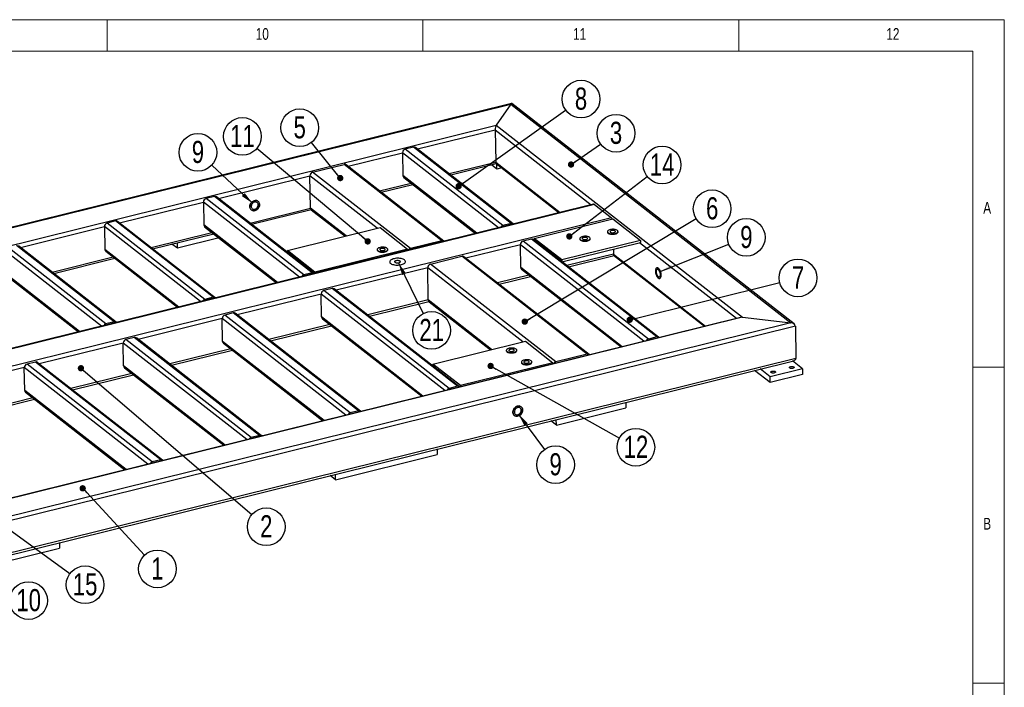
# Model space of a CAD drawing. Header units: millimetres. Extents: x 5 to 592, y 5 to 415.
# Tile 16 of 16: x 433 to 589, y 309 to 415. Entities that reach past the tile are written whole.
import ezdxf

# ---------------------------------------------------------------- set-up
doc = ezdxf.new("R2010")
doc.units = ezdxf.units.MM
doc.layers.add('NOTES', color=6, linetype='Continuous')
doc.layers.add('TRAIT-FINS', color=9, linetype='Continuous')
doc.layers.add('TRAIT-FORT', color=4, linetype='Continuous', lineweight=25)
doc.styles.add('SLDTEXTSTYLE0', font='TXT', dxfattribs={"width": 0.75})
doc.dimstyles.new('SLDDIMSTYLE7', dxfattribs={"dimtxt": 0.18, "dimasz": 1, "dimexe": 0, "dimexo": 0.0625, "dimgap": 0, "dimtad": 0, "dimtih": 1, "dimtoh": 1, "dimdec": 0, "dimrnd": 1e-09, "dimzin": 0, "dimdsep": 46, "dimtxsty": 'Standard', "dimblk1": 'DOT', "dimblk2": 'DOT', "dimsah": 1, "dimcen": 0.09, "dimadec": 0, "dimazin": 0, "dimtfac": 1, "dimtdec": 0, "dimtofl": 0, "dimtmove": 0, "dimatfit": 3, "dimldrblk": 'DOT', "dimfxl": 1, "dimfrac": 2, "dimtolj": 1, "dimtzin": 0, "dimarcsym": 0})
doc.dimstyles.new('SLDDIMSTYLE8', dxfattribs={"dimtxt": 0.18, "dimasz": 2, "dimexe": 0, "dimexo": 0.0625, "dimgap": 0, "dimtad": 0, "dimtih": 1, "dimtoh": 1, "dimdec": 0, "dimrnd": 1e-09, "dimzin": 0, "dimdsep": 46, "dimtxsty": 'Standard', "dimsah": 1, "dimcen": 0.09, "dimadec": 0, "dimazin": 0, "dimtfac": 2, "dimtdec": 0, "dimtofl": 0, "dimtmove": 0, "dimatfit": 3, "dimfxl": 1, "dimfrac": 2, "dimtolj": 1, "dimtzin": 0, "dimarcsym": 0})

# ---------------------------------------------------------------- blocks, each defined once
blk = doc.blocks.new('SW_NOTE_7')
at = {"layer": 'NOTES', "color": 0}
blk.add_circle((2.03, -2.19), 2.98, dxfattribs=at)
at = {"layer": 'NOTES', "color": 0, "insert": (2.03, -0.37), "char_height": 3.5, "attachment_point": 2, "style": 'SLDTEXTSTYLE0'}
blk.add_mtext('1', dxfattribs=at)
blk = doc.blocks.new('_Dot')
at = {"color": 0, "linetype": 'ByBlock', "lineweight": -2}
blk.add_line((-0.5, 0), (-1, 0), dxfattribs=at)
at = {"color": 0, "linetype": 'ByBlock', "const_width": 0.5}
blk.add_lwpolyline([(-0.25, 0, 1), (0.25, 0, 1)], format="xyb", close=True, dxfattribs=at)
blk = doc.blocks.new('SW_NOTE_8')
at = {"layer": 'NOTES', "color": 0}
blk.add_circle((2.27, -1.94), 2.98, dxfattribs=at)
at = {"layer": 'NOTES', "color": 0, "insert": (2.27, -0.12), "char_height": 3.5, "attachment_point": 2, "style": 'SLDTEXTSTYLE0'}
blk.add_mtext('2', dxfattribs=at)
blk = doc.blocks.new('SW_NOTE_9')
at = {"layer": 'NOTES', "color": 0}
blk.add_circle((2.45, 1.7), 2.98, dxfattribs=at)
at = {"layer": 'NOTES', "color": 0, "insert": (2.45, 3.52), "char_height": 3.5, "attachment_point": 2, "style": 'SLDTEXTSTYLE0'}
blk.add_mtext('3', dxfattribs=at)
blk = doc.blocks.new('SW_NOTE_12')
at = {"layer": 'NOTES', "color": 0}
blk.add_circle((-1.87, 2.32), 2.98, dxfattribs=at)
at = {"layer": 'NOTES', "color": 0, "insert": (-1.87, 4.14), "char_height": 3.5, "attachment_point": 2, "style": 'SLDTEXTSTYLE0'}
blk.add_mtext('5', dxfattribs=at)
blk = doc.blocks.new('SW_NOTE_13')
at = {"layer": 'NOTES', "color": 0}
blk.add_circle((2.55, 1.54), 2.98, dxfattribs=at)
at = {"layer": 'NOTES', "color": 0, "insert": (2.56, 3.36), "char_height": 3.5, "attachment_point": 2, "style": 'SLDTEXTSTYLE0'}
blk.add_mtext('6', dxfattribs=at)
blk = doc.blocks.new('SW_NOTE_14')
at = {"layer": 'NOTES', "color": 0}
blk.add_circle((2.43, 1.73), 2.98, dxfattribs=at)
at = {"layer": 'NOTES', "color": 0, "insert": (2.43, 3.55), "char_height": 3.5, "attachment_point": 2, "style": 'SLDTEXTSTYLE0'}
blk.add_mtext('8', dxfattribs=at)
blk = doc.blocks.new('SW_NOTE_15')
at = {"layer": 'NOTES', "color": 0}
blk.add_circle((2.89, 0.72), 2.98, dxfattribs=at)
at = {"layer": 'NOTES', "color": 0, "insert": (2.9, 2.54), "char_height": 3.5, "attachment_point": 2, "style": 'SLDTEXTSTYLE0'}
blk.add_mtext('7', dxfattribs=at)
blk = doc.blocks.new('SW_NOTE_16')
at = {"layer": 'NOTES', "color": 0}
blk.add_circle((2.36, 1.82), 2.98, dxfattribs=at)
at = {"layer": 'NOTES', "color": 0, "insert": (2.37, 3.64), "char_height": 3.5, "attachment_point": 2, "style": 'SLDTEXTSTYLE0'}
blk.add_mtext('14', dxfattribs=at)
blk = doc.blocks.new('SW_NOTE_17')
at = {"layer": 'NOTES', "color": 0}
blk.add_circle((2.6, -1.46), 2.98, dxfattribs=at)
at = {"layer": 'NOTES', "color": 0, "insert": (2.61, 0.36), "char_height": 3.5, "attachment_point": 2, "style": 'SLDTEXTSTYLE0'}
blk.add_mtext('12', dxfattribs=at)
blk = doc.blocks.new('SW_NOTE_18')
at = {"layer": 'NOTES', "color": 0}
blk.add_circle((-2.29, 1.92), 2.98, dxfattribs=at)
at = {"layer": 'NOTES', "color": 0, "insert": (-2.28, 3.73), "char_height": 3.5, "attachment_point": 2, "style": 'SLDTEXTSTYLE0'}
blk.add_mtext('11', dxfattribs=at)
blk = doc.blocks.new('SW_NOTE_19')
at = {"layer": 'NOTES', "color": 0}
blk.add_circle((2.41, -1.76), 2.98, dxfattribs=at)
at = {"layer": 'NOTES', "color": 0, "insert": (2.42, 0.06), "char_height": 3.5, "attachment_point": 2, "style": 'SLDTEXTSTYLE0'}
blk.add_mtext('15', dxfattribs=at)
blk = doc.blocks.new('SW_NOTE_22')
at = {"layer": 'NOTES', "color": 0}
blk.add_circle((1.77, -2.4), 2.98, dxfattribs=at)
at = {"layer": 'NOTES', "color": 0, "insert": (1.77, -0.58), "char_height": 3.5, "attachment_point": 2, "style": 'SLDTEXTSTYLE0'}
blk.add_mtext('9', dxfattribs=at)
blk = doc.blocks.new('SW_NOTE_23')
at = {"layer": 'NOTES', "color": 0}
blk.add_circle((2.77, 1.1), 2.98, dxfattribs=at)
at = {"layer": 'NOTES', "color": 0, "insert": (2.78, 2.91), "char_height": 3.5, "attachment_point": 2, "style": 'SLDTEXTSTYLE0'}
blk.add_mtext('9', dxfattribs=at)
blk = doc.blocks.new('SW_NOTE_25')
at = {"layer": 'NOTES', "color": 0}
blk.add_circle((-2.18, 2.03), 2.98, dxfattribs=at)
at = {"layer": 'NOTES', "color": 0, "insert": (-2.18, 3.85), "char_height": 3.5, "attachment_point": 2, "style": 'SLDTEXTSTYLE0'}
blk.add_mtext('9', dxfattribs=at)
blk = doc.blocks.new('SW_NOTE_26')
at = {"layer": 'NOTES', "color": 0}
blk.add_circle((1.86, -2.33), 2.98, dxfattribs=at)
at = {"layer": 'NOTES', "color": 0, "insert": (1.87, -0.51), "char_height": 3.5, "attachment_point": 2, "style": 'SLDTEXTSTYLE0'}
blk.add_mtext('10', dxfattribs=at)
blk = doc.blocks.new('SW_NOTE_27')
at = {"layer": 'NOTES', "color": 0}
blk.add_circle((1.31, -2.68), 2.98, dxfattribs=at)
at = {"layer": 'NOTES', "color": 0, "insert": (1.32, -0.86), "char_height": 3.5, "attachment_point": 2, "style": 'SLDTEXTSTYLE0'}
blk.add_mtext('21', dxfattribs=at)

msp = doc.modelspace()

# ---------------------------------------------------------------- linework, layer by layer
at = {"lineweight": 18}
for p, q in [((589, 415), (5, 415)), ((447, 410), (447, 415)), ((497, 415), (497, 410)), ((547, 410), (547, 415)), ((589, 5), (589, 415)), ((584, 410), (10, 410)), ((584, 10), (584, 410)), ((584, 360), (589, 360)), ((589, 310), (584, 310))]:
    msp.add_line(p, q, dxfattribs=at)
at = {"layer": 'TRAIT-FINS', "lineweight": 18, "flags": 128}
msp.add_lwpolyline([(493.21, 376.52), (493.03, 376.5), (492.83, 376.5), (492.66, 376.54), (492.53, 376.6), (492.48, 376.68), (492.5, 376.76), (492.59, 376.84), (492.74, 376.89), (492.92, 376.92), (493.12, 376.92), (493.29, 376.88), (493.41, 376.82), (493.47, 376.74), (493.45, 376.65), (493.36, 376.58), (493.21, 376.52)], dxfattribs=at)
at = {"layer": 'TRAIT-FORT', "lineweight": 25}
for p, q in [((511, 401.75), (341.45, 359.75)), ((341.77, 359.77), (510.9, 401.66)), ((510.9, 401.66), (508.61, 398.32)), ((510.9, 401.66), (555.24, 367.04)), ((555.73, 366.85), (511.05, 401.74)), ((349.45, 358.9), (508.61, 398.32)), ((496.14, 394.54), (508.42, 397.58)), ((508.42, 397.58), (508.51, 392.46)), ((508.42, 397.58), (523.63, 385.71)), ((508.61, 398.32), (547.56, 367.91)), ((495.52, 394.83), (494.2, 394.51)), ((509.66, 382.43), (494.2, 394.51)), ((510.98, 382.76), (495.52, 394.83)), ((511.3, 382.7), (495.83, 394.78)), ((485.15, 391.81), (493.76, 393.95)), ((493.76, 393.95), (493.83, 390.34)), ((508.97, 382.08), (493.76, 393.95)), ((479.54, 390.88), (484.52, 392.11)), ((499.99, 380.03), (484.52, 392.11)), ((500.31, 379.98), (484.84, 392.05)), ((501.13, 390.64), (508.51, 392.46)), ((501.4, 390.43), (508.6, 392.22)), ((508.71, 391.36), (507.84, 392.03)), ((508.51, 392.46), (518.72, 384.49)), ((508.58, 392.23), (518.55, 384.45)), ((508.71, 391.36), (508.69, 392.14)), ((509.46, 391.54), (508.71, 391.36)), ((464.63, 386.73), (479.11, 390.32)), ((479.2, 385.2), (479.11, 390.32)), ((489.77, 381.99), (479.11, 390.32)), ((495.01, 378.8), (479.54, 390.88)), ((505.51, 381.22), (493.83, 390.34)), ((493.96, 390.05), (505.33, 381.17)), ((490.14, 387.91), (495.12, 389.15)), ((490.41, 387.71), (495.38, 388.94)), ((464.01, 387.03), (462.69, 386.7)), ((478.15, 374.62), (462.69, 386.7)), ((479.47, 374.95), (464.01, 387.03)), ((479.79, 374.89), (464.32, 386.97)), ((524.01, 385.8), (365.73, 346.59)), ((524.12, 385.77), (365.84, 346.56)), ((448.97, 382.85), (462.26, 386.14)), ((462.26, 386.14), (462.32, 382.53)), ((477.46, 374.27), (462.26, 386.14)), ((469.63, 382.83), (479.2, 385.2)), ((469.89, 382.63), (479.29, 384.96)), ((484.87, 380.78), (479.2, 385.2)), ((479.33, 384.92), (484.69, 380.73)), ((524.12, 385.77), (526.81, 383.66)), ((526.81, 383.66), (368.53, 344.45)), ((514.6, 380.39), (527.05, 383.48)), ((527.05, 383.48), (531.42, 380.07)), ((433.3, 378.97), (446.59, 382.26)), ((446.59, 382.26), (446.66, 378.65)), ((461.8, 370.39), (446.59, 382.26)), ((448.34, 383.15), (447.02, 382.82)), ((462.49, 370.74), (447.02, 382.82)), ((463.81, 371.07), (448.34, 383.15)), ((464.13, 371.01), (448.66, 383.09)), ((474, 373.41), (462.32, 382.53)), ((462.45, 382.25), (473.82, 373.37)), ((475.55, 378.47), (490.21, 382.1)), ((490.21, 382.1), (494.57, 378.69)), ((510.98, 382.76), (509.66, 382.43)), ((453.96, 378.95), (463.61, 381.34)), ((454.22, 378.75), (463.88, 381.14)), ((464.74, 380.46), (458.14, 378.83)), ((514.16, 380.28), (512.84, 379.95)), ((533.99, 364.8), (514.16, 380.28)), ((534.3, 364.74), (514.47, 380.22)), ((514.6, 380.39), (514.6, 380.12)), ((518.96, 376.98), (514.6, 380.39)), ((521.8, 380.37), (521.81, 380.29)), ((523.47, 380.32), (523.47, 380.4)), ((526.2, 381.45), (526.2, 381.38)), ((527.87, 381.41), (527.87, 381.48)), ((446.83, 366.86), (431.36, 378.94)), ((448.15, 367.19), (432.68, 379.27)), ((448.46, 367.13), (433, 379.21)), ((458.34, 369.53), (446.66, 378.65)), ((458.14, 378.83), (457.28, 379.5)), ((458.14, 378.83), (458.13, 379.71)), ((494.57, 378.69), (479.91, 375.06)), ((491.43, 378.58), (491.43, 378.66)), ((494.57, 378.69), (494.57, 378.51)), ((499.99, 380.03), (495.01, 378.8)), ((512.41, 379.39), (503.79, 377.26)), ((512.47, 375.78), (512.41, 379.39)), ((531.97, 364.11), (512.41, 379.39)), ((532.67, 364.47), (512.84, 379.95)), ((531.42, 380.07), (518.96, 376.98)), ((519, 376.69), (531.42, 379.77)), ((527.14, 378.71), (527.15, 377.91)), ((531.28, 379.73), (546.63, 367.75)), ((531.42, 380.07), (531.42, 379.77)), ((446.13, 366.51), (430.93, 378.38)), ((438.3, 375.07), (447.95, 377.46)), ((438.56, 374.86), (448.21, 377.26)), ((446.79, 378.37), (458.16, 369.49)), ((475.55, 378.47), (475.56, 378.2)), ((479.91, 375.06), (475.55, 378.47)), ((489.76, 378.63), (489.76, 378.55)), ((498.18, 376.32), (503.16, 377.56)), ((522.99, 362.07), (503.16, 377.56)), ((523.31, 362.02), (503.48, 377.5)), ((527.15, 377.91), (519.78, 376.08)), ((520.04, 375.88), (527.04, 377.61)), ((527.14, 377.74), (541.55, 366.49)), ((527.15, 377.91), (541.73, 366.53)), ((497.75, 375.76), (483.27, 372.18)), ((497.84, 370.65), (497.75, 375.76)), ((512.78, 364.03), (497.75, 375.76)), ((518.01, 360.84), (498.18, 376.32)), ((528.51, 363.26), (512.47, 375.78)), ((518.96, 376.98), (518.96, 376.72)), ((442.67, 365.65), (430.99, 374.77)), ((431.13, 374.49), (442.5, 365.61)), ((479.47, 374.95), (478.15, 374.62)), ((479.91, 375.06), (479.92, 374.88)), ((513.76, 374.59), (508.78, 373.36)), ((509.05, 373.15), (514.03, 374.39)), ((512.6, 375.5), (528.34, 363.21)), ((482.65, 372.47), (481.33, 372.15)), ((502.48, 356.99), (482.65, 372.47)), ((502.79, 356.93), (482.96, 372.42)), ((463.81, 371.07), (462.49, 370.74)), ((480.9, 371.59), (467.61, 368.3)), ((480.96, 367.98), (480.9, 371.59)), ((500.46, 356.31), (480.9, 371.59)), ((501.16, 356.66), (481.33, 372.15)), ((497.84, 370.65), (488.27, 368.28)), ((488.53, 368.07), (497.93, 370.4)), ((507.87, 362.81), (497.84, 370.65)), ((497.97, 370.36), (507.7, 362.77)), ((547.56, 367.91), (388.4, 328.49)), ((547.24, 367.9), (388.5, 328.57)), ((466.98, 368.59), (465.66, 368.27)), ((485.49, 352.78), (465.66, 368.27)), ((486.81, 353.11), (466.98, 368.59)), ((487.13, 353.05), (467.3, 368.54)), ((497, 355.45), (480.96, 367.98)), ((547.56, 367.91), (555.24, 367.04)), ((555.93, 366.52), (385.92, 324.4)), ((555.24, 367.04), (386.11, 325.15)), ((448.15, 367.19), (446.83, 366.86)), ((465.23, 367.71), (451.94, 364.42)), ((465.3, 364.1), (465.23, 367.71)), ((484.8, 352.43), (465.23, 367.71)), ((482.25, 366.79), (472.6, 364.4)), ((472.87, 364.19), (482.52, 366.58)), ((481.09, 367.69), (496.83, 355.41)), ((555.93, 366.52), (556.02, 361.4)), ((451.32, 364.71), (450, 364.39)), ((471.15, 349.23), (451.32, 364.71)), ((471.47, 349.17), (451.64, 364.66)), ((533.99, 364.8), (532.67, 364.47)), ((449.57, 363.83), (436.28, 360.53)), ((449.63, 360.22), (449.57, 363.83)), ((469.14, 348.55), (449.57, 363.83)), ((469.83, 348.9), (450, 364.39)), ((481.34, 351.57), (465.3, 364.1)), ((465.43, 363.81), (481.16, 351.53)), ((498.55, 360.51), (513.21, 364.14)), ((513.21, 364.14), (517.57, 360.73)), ((466.59, 362.91), (456.94, 360.52)), ((457.2, 360.31), (466.85, 362.7)), ((510.19, 362.68), (510.19, 362.6)), ((511.85, 362.63), (511.85, 362.71)), ((522.99, 362.07), (518.01, 360.84)), ((556.02, 361.4), (386.01, 319.29)), ((386.13, 319.04), (555.67, 361.04)), ((433.91, 359.95), (410.73, 354.2)), ((433.97, 356.34), (433.91, 359.95)), ((453.47, 344.67), (433.91, 359.95)), ((435.66, 360.83), (434.34, 360.51)), ((454.17, 345.02), (434.34, 360.51)), ((455.49, 345.35), (435.66, 360.83)), ((455.8, 345.29), (435.97, 360.78)), ((465.68, 347.69), (449.63, 360.22)), ((502.92, 357.1), (498.55, 360.51)), ((498.55, 360.51), (498.56, 360.24)), ((517.57, 360.73), (502.92, 357.1)), ((512.57, 360.82), (512.57, 360.75)), ((514.23, 360.78), (514.23, 360.85)), ((517.57, 360.73), (517.58, 360.55)), ((557.05, 359.78), (555.48, 361)), ((450.93, 359.03), (441.28, 356.64)), ((441.54, 356.43), (451.19, 358.82)), ((449.77, 359.93), (465.5, 347.65)), ((551.94, 357.6), (549.49, 359.51)), ((551.92, 358.5), (550.35, 359.73)), ((557.05, 359.78), (551.92, 358.5)), ((551.94, 357.6), (551.92, 358.5)), ((557.06, 358.87), (551.94, 357.6)), ((557.05, 359.78), (557.06, 358.87)), ((502.48, 356.99), (501.16, 356.66)), ((502.92, 357.1), (502.92, 356.92)), ((450.01, 343.81), (433.97, 356.34)), ((434.1, 356.05), (449.84, 343.77)), ((435.26, 355.15), (415.72, 350.3)), ((415.98, 350.1), (435.53, 354.94)), ((529.08, 354.46), (529.1, 353.58)), ((486.81, 353.11), (485.49, 352.78)), ((518.11, 350.85), (529.1, 353.58)), ((518.11, 350.85), (517.25, 351.53)), ((518.11, 350.85), (518.09, 351.73)), ((471.15, 349.23), (469.83, 348.9)), ((483.15, 342.19), (499.27, 346.19)), ((499.26, 347.07), (499.27, 346.19)), ((455.49, 345.35), (454.17, 345.02)), ((483.15, 342.19), (482.29, 342.87)), ((483.15, 342.19), (483.14, 343.08)), ((439.46, 332.26), (439.48, 331.37)), ((423.36, 327.38), (439.48, 331.37))]:
    msp.add_line(p, q, dxfattribs=at)
at = {"layer": 'TRAIT-FORT', "lineweight": 25, "flags": 128}
for points in [[(471.13, 385.77), (471.12, 385.91), (471.07, 386.04), (471.01, 386.16), (470.92, 386.25), (470.81, 386.33), (470.69, 386.37), (470.56, 386.39), (470.42, 386.39), (470.28, 386.35), (470.14, 386.29), (470.01, 386.2), (469.89, 386.1), (469.78, 385.97), (469.7, 385.84), (469.64, 385.69), (469.6, 385.54), (469.59, 385.39), (469.61, 385.25), (469.65, 385.12), (469.72, 385), (469.8, 384.91), (469.91, 384.84), (470.03, 384.79), (470.17, 384.77), (470.31, 384.78), (470.45, 384.81), (470.59, 384.87), (470.72, 384.96), (470.84, 385.07), (470.94, 385.19), (471.02, 385.33), (471.08, 385.47), (471.12, 385.62), (471.13, 385.77)], [(470.35, 386.37), (470.49, 386.39), (470.63, 386.39), (470.76, 386.35), (470.87, 386.29), (470.97, 386.21), (471.04, 386.1), (471.1, 385.98), (471.13, 385.84), (471.13, 385.7), (471.11, 385.55), (471.06, 385.4), (470.98, 385.26), (470.89, 385.13), (470.78, 385.01), (470.65, 384.91), (470.52, 384.84), (470.38, 384.79), (470.23, 384.77), (470.1, 384.78), (469.97, 384.81), (469.85, 384.87), (469.76, 384.95), (469.68, 385.06), (469.63, 385.18), (469.6, 385.32), (469.59, 385.46), (469.62, 385.61), (469.67, 385.76), (469.74, 385.91), (469.83, 386.04), (469.94, 386.15), (470.07, 386.25), (470.21, 386.32), (470.35, 386.37)], [(470.91, 385.72), (470.9, 385.84), (470.86, 385.94), (470.79, 386.03), (470.71, 386.1), (470.61, 386.14), (470.5, 386.16), (470.38, 386.15), (470.26, 386.12), (470.15, 386.06), (470.05, 385.97), (469.96, 385.87), (469.89, 385.76), (469.84, 385.63), (469.81, 385.51), (469.82, 385.39), (469.84, 385.27), (469.9, 385.17), (469.97, 385.09), (470.06, 385.04), (470.17, 385.01), (470.28, 385), (470.4, 385.03), (470.52, 385.07), (470.63, 385.15), (470.73, 385.24), (470.81, 385.35), (470.87, 385.47), (470.9, 385.59), (470.91, 385.72)], [(527.77, 381.65), (527.68, 381.71), (527.57, 381.75), (527.44, 381.79), (527.29, 381.82), (527.14, 381.83), (526.98, 381.83), (526.82, 381.81), (526.67, 381.79), (526.54, 381.75), (526.42, 381.7), (526.32, 381.65), (526.25, 381.59), (526.21, 381.52), (526.2, 381.45), (526.22, 381.38), (526.27, 381.32), (526.34, 381.26), (526.44, 381.21), (526.56, 381.17), (526.7, 381.14), (526.85, 381.12), (527.01, 381.11), (527.17, 381.12), (527.32, 381.14), (527.46, 381.17), (527.59, 381.21), (527.7, 381.26), (527.78, 381.32), (527.84, 381.39), (527.86, 381.46), (527.86, 381.52), (527.83, 381.59), (527.77, 381.65)], [(523.37, 380.56), (523.28, 380.62), (523.17, 380.66), (523.04, 380.7), (522.89, 380.73), (522.74, 380.74), (522.58, 380.74), (522.42, 380.72), (522.28, 380.7), (522.14, 380.66), (522.02, 380.61), (521.93, 380.56), (521.86, 380.5), (521.82, 380.43), (521.8, 380.36), (521.82, 380.29), (521.87, 380.23), (521.95, 380.17), (522.05, 380.12), (522.17, 380.08), (522.31, 380.05), (522.46, 380.03), (522.61, 380.02), (522.77, 380.03), (522.93, 380.05), (523.07, 380.08), (523.2, 380.12), (523.3, 380.17), (523.38, 380.23), (523.44, 380.3), (523.47, 380.37), (523.46, 380.43), (523.43, 380.5), (523.37, 380.56)], [(521.81, 380.29), (521.81, 380.29), (521.82, 380.22), (521.87, 380.15), (521.95, 380.1), (522.05, 380.04), (522.17, 380), (522.31, 379.97), (522.46, 379.95), (522.62, 379.95), (522.77, 379.95), (522.93, 379.97), (523.07, 380), (523.2, 380.05), (523.3, 380.1), (523.39, 380.16), (523.44, 380.22), (523.47, 380.29), (523.47, 380.32)], [(523.01, 380.47), (522.94, 380.51), (522.85, 380.54), (522.74, 380.56), (522.63, 380.56), (522.51, 380.55), (522.41, 380.53), (522.32, 380.5), (522.26, 380.46), (522.22, 380.41), (522.21, 380.36), (522.24, 380.31), (522.29, 380.27), (522.37, 380.23), (522.47, 380.21), (522.59, 380.2), (522.7, 380.2), (522.81, 380.22), (522.91, 380.24), (522.99, 380.28), (523.04, 380.33), (523.06, 380.38), (523.05, 380.43), (523.01, 380.47)], [(526.2, 381.38), (526.2, 381.38), (526.22, 381.31), (526.27, 381.24), (526.34, 381.18), (526.44, 381.13), (526.57, 381.09), (526.7, 381.06), (526.85, 381.04), (527.01, 381.04), (527.17, 381.04), (527.32, 381.06), (527.47, 381.09), (527.59, 381.14), (527.7, 381.19), (527.78, 381.25), (527.84, 381.31), (527.87, 381.38), (527.87, 381.41)], [(527.41, 381.56), (527.34, 381.6), (527.25, 381.63), (527.14, 381.65), (527.03, 381.65), (526.91, 381.64), (526.81, 381.62), (526.72, 381.59), (526.65, 381.55), (526.62, 381.5), (526.61, 381.45), (526.64, 381.4), (526.69, 381.36), (526.77, 381.32), (526.87, 381.3), (526.98, 381.29), (527.1, 381.29), (527.21, 381.31), (527.31, 381.33), (527.39, 381.37), (527.44, 381.42), (527.46, 381.47), (527.45, 381.52), (527.41, 381.56)], [(491.33, 378.82), (491.24, 378.88), (491.13, 378.93), (491, 378.96), (490.85, 378.99), (490.7, 379), (490.54, 379), (490.38, 378.99), (490.23, 378.96), (490.1, 378.92), (489.98, 378.88), (489.88, 378.82), (489.81, 378.76), (489.77, 378.69), (489.76, 378.62), (489.78, 378.55), (489.83, 378.49), (489.9, 378.43), (490, 378.38), (490.12, 378.34), (490.26, 378.31), (490.41, 378.29), (490.57, 378.28), (490.73, 378.29), (490.88, 378.31), (491.02, 378.34), (491.15, 378.38), (491.26, 378.44), (491.34, 378.49), (491.4, 378.56), (491.42, 378.63), (491.42, 378.7), (491.39, 378.76), (491.33, 378.82)], [(490.97, 378.73), (490.9, 378.77), (490.81, 378.8), (490.7, 378.82), (490.59, 378.82), (490.47, 378.82), (490.37, 378.79), (490.28, 378.76), (490.21, 378.72), (490.18, 378.67), (490.17, 378.62), (490.2, 378.57), (490.25, 378.53), (490.33, 378.49), (490.43, 378.47), (490.54, 378.46), (490.66, 378.46), (490.77, 378.48), (490.87, 378.51), (490.95, 378.54), (491, 378.59), (491.02, 378.64), (491.01, 378.69), (490.97, 378.73)], [(489.76, 378.55), (489.76, 378.55), (489.78, 378.48), (489.83, 378.42), (489.9, 378.36), (490, 378.31), (490.13, 378.26), (490.26, 378.23), (490.41, 378.21), (490.57, 378.21), (490.73, 378.21), (490.88, 378.23), (491.03, 378.27), (491.15, 378.31), (491.26, 378.36), (491.34, 378.42), (491.4, 378.48), (491.43, 378.55), (491.43, 378.58)], [(494.07, 376.98), (493.97, 377.05), (493.84, 377.11), (493.7, 377.16), (493.53, 377.2), (493.35, 377.23), (493.17, 377.24), (492.98, 377.25), (492.79, 377.24), (492.6, 377.22), (492.42, 377.18), (492.26, 377.14), (492.11, 377.08), (491.98, 377.02), (491.88, 376.95), (491.8, 376.87), (491.75, 376.79), (491.73, 376.71), (491.73, 376.63), (491.77, 376.55), (491.83, 376.47), (491.92, 376.4), (492.04, 376.34), (492.18, 376.28), (492.33, 376.24), (492.51, 376.2), (492.69, 376.18), (492.88, 376.17), (493.07, 376.17), (493.26, 376.19), (493.44, 376.22), (493.61, 376.25), (493.77, 376.3), (493.91, 376.36), (494.02, 376.43), (494.11, 376.5), (494.18, 376.58), (494.22, 376.66), (494.22, 376.75), (494.2, 376.83), (494.15, 376.91), (494.07, 376.98)], [(494.07, 376.98), (493.97, 377.05), (493.84, 377.11), (493.7, 377.16), (493.53, 377.2), (493.35, 377.23), (493.17, 377.24), (492.98, 377.25), (492.79, 377.24), (492.6, 377.22), (492.42, 377.18), (492.26, 377.14), (492.11, 377.08), (491.98, 377.02), (491.88, 376.95), (491.8, 376.87), (491.75, 376.79), (491.73, 376.71), (491.73, 376.63), (491.77, 376.55), (491.83, 376.47), (491.92, 376.4), (492.04, 376.34), (492.18, 376.28), (492.33, 376.24), (492.51, 376.2), (492.69, 376.18), (492.88, 376.17), (493.07, 376.17), (493.26, 376.19), (493.44, 376.22), (493.61, 376.25), (493.77, 376.3), (493.91, 376.36), (494.02, 376.43), (494.11, 376.5), (494.18, 376.58), (494.22, 376.66), (494.22, 376.75), (494.2, 376.83), (494.15, 376.91), (494.07, 376.98)], [(527.15, 377.91), (527.15, 377.83), (527.14, 377.75), (527.12, 377.69), (527.09, 377.65), (527.05, 377.62), (527.04, 377.61)], [(493.36, 376.8), (493.29, 376.84), (493.2, 376.87), (493.1, 376.89), (492.99, 376.9), (492.87, 376.89), (492.77, 376.87), (492.67, 376.84), (492.6, 376.8), (492.56, 376.76), (492.54, 376.71), (492.55, 376.66), (492.59, 376.61), (492.66, 376.57), (492.75, 376.54), (492.85, 376.53), (492.96, 376.52), (493.08, 376.53), (493.18, 376.55), (493.28, 376.58), (493.35, 376.62), (493.39, 376.66), (493.41, 376.71), (493.4, 376.76), (493.36, 376.8)], [(534.26, 374.1), (534.34, 374.06), (534.41, 374.04), (534.48, 374.05), (534.54, 374.09), (534.59, 374.16), (534.63, 374.25), (534.65, 374.36), (534.66, 374.5), (534.66, 374.64), (534.64, 374.8), (534.61, 374.95), (534.57, 375.11), (534.52, 375.26), (534.45, 375.39), (534.38, 375.51), (534.31, 375.61), (534.23, 375.68), (534.16, 375.73), (534.08, 375.75), (534.01, 375.74), (533.95, 375.7), (533.9, 375.63), (533.87, 375.54), (533.84, 375.42), (533.83, 375.29), (533.83, 375.14), (533.85, 374.99), (533.88, 374.83), (533.92, 374.68), (533.98, 374.53), (534.04, 374.39), (534.11, 374.27), (534.18, 374.18), (534.26, 374.1)], [(533.83, 375.22), (533.83, 375.36), (533.85, 375.48), (533.88, 375.58), (533.93, 375.66), (533.98, 375.72), (534.05, 375.74), (534.12, 375.74), (534.19, 375.71), (534.27, 375.65), (534.35, 375.56), (534.42, 375.45), (534.49, 375.33), (534.54, 375.18), (534.59, 375.03), (534.63, 374.87), (534.65, 374.72), (534.66, 374.57), (534.66, 374.43), (534.64, 374.3), (534.61, 374.2), (534.56, 374.12), (534.51, 374.07), (534.44, 374.04), (534.37, 374.04), (534.3, 374.08), (534.22, 374.14), (534.15, 374.22), (534.07, 374.33), (534.01, 374.46), (533.95, 374.6), (533.9, 374.75), (533.86, 374.91), (533.84, 375.07), (533.83, 375.22)], [(533.95, 375.12), (533.95, 375.24), (533.97, 375.34), (534, 375.42), (534.05, 375.47), (534.1, 375.5), (534.16, 375.5), (534.22, 375.47), (534.28, 375.41), (534.35, 375.33), (534.4, 375.23), (534.45, 375.11), (534.5, 374.98), (534.52, 374.85), (534.54, 374.72), (534.54, 374.6), (534.53, 374.49), (534.51, 374.4), (534.47, 374.34), (534.42, 374.3), (534.37, 374.28), (534.3, 374.3), (534.24, 374.34), (534.18, 374.41), (534.12, 374.5), (534.06, 374.61), (534.02, 374.74), (533.98, 374.87), (533.96, 375), (533.95, 375.12)], [(511.75, 362.88), (511.66, 362.93), (511.55, 362.98), (511.42, 363.01), (511.28, 363.04), (511.12, 363.05), (510.96, 363.05), (510.81, 363.04), (510.66, 363.01), (510.52, 362.97), (510.4, 362.93), (510.31, 362.87), (510.24, 362.81), (510.2, 362.74), (510.19, 362.67), (510.2, 362.61), (510.25, 362.54), (510.33, 362.48), (510.43, 362.43), (510.55, 362.39), (510.69, 362.36), (510.84, 362.34), (511, 362.33), (511.15, 362.34), (511.31, 362.36), (511.45, 362.39), (511.58, 362.44), (511.68, 362.49), (511.77, 362.55), (511.82, 362.61), (511.85, 362.68), (511.85, 362.75), (511.81, 362.81), (511.75, 362.88)], [(510.19, 362.6), (510.19, 362.6), (510.21, 362.53), (510.25, 362.47), (510.33, 362.41), (510.43, 362.36), (510.55, 362.32), (510.69, 362.28), (510.84, 362.27), (511, 362.26), (511.16, 362.27), (511.31, 362.29), (511.45, 362.32), (511.58, 362.36), (511.69, 362.41), (511.77, 362.47), (511.82, 362.54), (511.85, 362.6), (511.85, 362.63)], [(511.39, 362.79), (511.32, 362.83), (511.23, 362.85), (511.13, 362.87), (511.01, 362.88), (510.9, 362.87), (510.79, 362.84), (510.7, 362.81), (510.64, 362.77), (510.6, 362.72), (510.6, 362.67), (510.62, 362.62), (510.68, 362.58), (510.76, 362.55), (510.86, 362.52), (510.97, 362.51), (511.08, 362.51), (511.2, 362.53), (511.29, 362.56), (511.37, 362.6), (511.42, 362.64), (511.44, 362.69), (511.43, 362.74), (511.39, 362.79)], [(514.13, 361.02), (514.04, 361.07), (513.93, 361.12), (513.8, 361.16), (513.65, 361.18), (513.5, 361.19), (513.34, 361.19), (513.19, 361.18), (513.04, 361.15), (512.9, 361.12), (512.78, 361.07), (512.69, 361.01), (512.62, 360.95), (512.58, 360.88), (512.57, 360.82), (512.58, 360.75), (512.63, 360.68), (512.71, 360.63), (512.81, 360.57), (512.93, 360.53), (513.07, 360.5), (513.22, 360.48), (513.38, 360.48), (513.53, 360.48), (513.69, 360.5), (513.83, 360.53), (513.96, 360.58), (514.06, 360.63), (514.15, 360.69), (514.2, 360.75), (514.23, 360.82), (514.23, 360.89), (514.19, 360.96), (514.13, 361.02)], [(512.57, 360.75), (512.57, 360.74), (512.58, 360.67), (512.63, 360.61), (512.71, 360.55), (512.81, 360.5), (512.93, 360.46), (513.07, 360.43), (513.22, 360.41), (513.38, 360.4), (513.53, 360.41), (513.69, 360.43), (513.83, 360.46), (513.96, 360.5), (514.06, 360.55), (514.15, 360.61), (514.2, 360.68), (514.23, 360.75), (514.23, 360.78)], [(513.77, 360.93), (513.7, 360.97), (513.61, 361), (513.51, 361.01), (513.39, 361.02), (513.28, 361.01), (513.17, 360.99), (513.08, 360.95), (513.02, 360.91), (512.98, 360.86), (512.97, 360.81), (513, 360.77), (513.06, 360.72), (513.14, 360.69), (513.24, 360.66), (513.35, 360.65), (513.46, 360.66), (513.57, 360.67), (513.67, 360.7), (513.75, 360.74), (513.8, 360.78), (513.82, 360.83), (513.81, 360.88), (513.77, 360.93)], [(555.02, 359.89), (554.99, 359.93), (554.98, 359.97), (555, 360.02), (555.05, 360.06), (555.13, 360.09), (555.22, 360.12), (555.33, 360.13), (555.44, 360.13), (555.54, 360.11), (555.62, 360.09), (555.68, 360.05), (555.72, 360.01), (555.73, 359.96), (555.71, 359.92), (555.65, 359.87), (555.58, 359.84), (555.48, 359.82), (555.38, 359.81), (555.27, 359.81), (555.17, 359.82), (555.09, 359.85), (555.02, 359.89)], [(552.09, 359.16), (552.06, 359.2), (552.05, 359.25), (552.07, 359.29), (552.12, 359.33), (552.2, 359.37), (552.29, 359.39), (552.4, 359.4), (552.5, 359.4), (552.6, 359.39), (552.69, 359.36), (552.75, 359.32), (552.79, 359.28), (552.8, 359.23), (552.77, 359.19), (552.72, 359.15), (552.65, 359.11), (552.55, 359.09), (552.45, 359.08), (552.34, 359.08), (552.24, 359.1), (552.16, 359.12), (552.09, 359.16)], [(512.77, 353.26), (512.76, 353.4), (512.72, 353.53), (512.65, 353.64), (512.56, 353.74), (512.46, 353.81), (512.34, 353.86), (512.2, 353.88), (512.06, 353.87), (511.92, 353.83), (511.78, 353.77), (511.65, 353.69), (511.53, 353.58), (511.43, 353.46), (511.34, 353.32), (511.28, 353.17), (511.25, 353.02), (511.24, 352.88), (511.25, 352.73), (511.29, 352.6), (511.36, 352.49), (511.45, 352.39), (511.55, 352.32), (511.68, 352.27), (511.81, 352.25), (511.95, 352.26), (512.09, 352.3), (512.23, 352.36), (512.36, 352.44), (512.48, 352.55), (512.58, 352.67), (512.67, 352.81), (512.73, 352.96), (512.76, 353.11), (512.77, 353.26)], [(511.99, 353.86), (512.13, 353.88), (512.27, 353.87), (512.4, 353.84), (512.51, 353.78), (512.61, 353.69), (512.69, 353.59), (512.74, 353.47), (512.77, 353.33), (512.77, 353.18), (512.75, 353.03), (512.7, 352.88), (512.63, 352.74), (512.53, 352.61), (512.42, 352.5), (512.3, 352.4), (512.16, 352.32), (512.02, 352.28), (511.88, 352.25), (511.74, 352.26), (511.61, 352.29), (511.5, 352.35), (511.4, 352.44), (511.32, 352.54), (511.27, 352.67), (511.24, 352.8), (511.24, 352.95), (511.26, 353.1), (511.31, 353.25), (511.38, 353.39), (511.48, 353.52), (511.59, 353.64), (511.71, 353.73), (511.85, 353.81), (511.99, 353.86)], [(512.56, 353.2), (512.54, 353.32), (512.5, 353.43), (512.44, 353.52), (512.35, 353.58), (512.25, 353.63), (512.14, 353.65), (512.03, 353.64), (511.91, 353.6), (511.79, 353.54), (511.69, 353.46), (511.6, 353.36), (511.53, 353.24), (511.48, 353.12), (511.46, 352.99), (511.46, 352.87), (511.49, 352.76), (511.54, 352.66), (511.61, 352.58), (511.71, 352.52), (511.81, 352.49), (511.93, 352.49), (512.05, 352.51), (512.16, 352.56), (512.27, 352.63), (512.37, 352.72), (512.45, 352.83), (512.51, 352.95), (512.54, 353.08), (512.56, 353.2)]]:
    msp.add_lwpolyline(points, dxfattribs=at)
at = {"layer": 'TRAIT-FORT', "lineweight": 25}
for centre, radius, start, end in [((494.35, 393.94), 0.589, 105.5093, 179.2717), ((495.62, 394.49), 0.362, 53.4256, 106.0662), ((484.62, 391.77), 0.358, 53.1424, 106.3494), ((479.7, 390.31), 0.589, 105.5093, 179.2717), ((494.19, 390.33), 0.362, 179.1429, 230.5177), ((462.84, 386.13), 0.589, 105.5093, 179.2717), ((464.11, 386.68), 0.362, 53.4256, 106.0662), ((479.56, 385.2), 0.362, 179.1429, 230.5177), ((524.03, 385.67), 0.129, 46.0813, 100.0829), ((526.42, 383.23), 0.587, 22.7371, 47.8503), ((447.18, 382.25), 0.589, 105.5093, 179.2717), ((448.44, 382.8), 0.362, 53.4256, 106.0662), ((462.68, 382.53), 0.362, 179.1429, 230.5177), ((509.82, 381.87), 0.586, 105.489, 149.7666), ((511.08, 382.42), 0.356, 43.9207, 106.313), ((514.26, 379.94), 0.358, 53.1424, 106.3494), ((447.02, 378.65), 0.362, 179.1429, 230.5177), ((495.16, 378.24), 0.586, 105.489, 149.7666), ((500.09, 379.69), 0.356, 43.9207, 106.313), ((512.99, 379.39), 0.589, 105.5093, 179.2717), ((503.27, 377.21), 0.358, 53.1424, 106.3494), ((498.34, 375.76), 0.589, 105.5093, 179.2717), ((512.83, 375.78), 0.362, 179.1429, 230.5177), ((478.31, 374.06), 0.586, 105.489, 149.7666), ((479.57, 374.61), 0.356, 43.9207, 106.313), ((482.75, 372.13), 0.358, 53.1424, 106.3494), ((463.91, 370.73), 0.356, 43.9207, 106.313), ((481.48, 371.58), 0.589, 105.5093, 179.2717), ((462.65, 370.18), 0.586, 105.489, 149.7666), ((498.2, 370.64), 0.362, 179.1429, 230.5177), ((465.82, 367.7), 0.589, 105.5093, 179.2717), ((467.08, 368.25), 0.358, 53.1424, 106.3494), ((481.32, 367.97), 0.362, 179.1429, 230.5177), ((446.98, 366.3), 0.586, 105.489, 149.7666), ((448.25, 366.85), 0.356, 43.9207, 106.313), ((451.42, 364.37), 0.358, 53.1424, 106.3494), ((534.09, 364.46), 0.356, 43.9207, 106.313), ((450.16, 363.82), 0.589, 105.5093, 179.2717), ((465.66, 364.09), 0.362, 179.1429, 230.5177), ((532.82, 363.91), 0.586, 105.489, 149.7666), ((523.09, 361.73), 0.356, 43.9207, 106.313), ((434.5, 359.94), 0.589, 105.5093, 179.2717), ((435.76, 360.49), 0.358, 53.1424, 106.3494), ((450, 360.21), 0.362, 179.1429, 230.5177), ((518.17, 360.27), 0.586, 105.489, 149.7666), ((502.58, 356.65), 0.356, 43.9207, 106.313), ((434.33, 356.33), 0.362, 179.1429, 230.5177), ((501.31, 356.1), 0.586, 105.489, 149.7666), ((485.65, 352.22), 0.586, 105.489, 149.7666), ((486.91, 352.77), 0.356, 43.9207, 106.313), ((471.25, 348.89), 0.356, 43.9207, 106.313), ((469.99, 348.34), 0.586, 105.489, 149.7666), ((454.32, 344.46), 0.586, 105.489, 149.7666), ((455.59, 345.01), 0.356, 43.9207, 106.313)]:
    msp.add_arc(centre, radius, start, end, dxfattribs=at)
for centre, major_axis, ratio, start_param, end_param in [((510.91, 401.21), (0.115, 0.538), 0.308952, 6.133961, 6.927538), ((510.91, 401.21), (0.115, 0.538), 0.308952, 6.133961, 6.927538), ((508.62, 397.87), (0.115, 0.538), 0.308952, 0.644353, 2.215149), ((508.62, 397.87), (0.115, 0.538), 0.308952, 0.644353, 2.215149), ((508.71, 392.76), (0.115, 0.538), 0.308952, 2.215149, 2.992368), ((508.71, 392.76), (0.115, 0.538), 0.308952, 2.215149, 2.992368), ((547.57, 367.46), (0.671, -0.143), 0.647675, 1.720021, 2.215149), ((547.57, 367.46), (0.671, -0.143), 0.647675, 1.720021, 2.215149), ((555.25, 366.59), (0.671, -0.143), 0.647675, 0.149224, 1.720021), ((555.25, 366.59), (0.671, -0.143), 0.647675, 0.149224, 1.720021), ((555.34, 361.48), (0.671, -0.143), 0.647675, 5.356742, 6.43241), ((555.34, 361.48), (0.671, -0.143), 0.647675, 5.356742, 6.43241)]:
    msp.add_ellipse(centre, major_axis=major_axis, ratio=ratio, start_param=start_param, end_param=end_param, dxfattribs=at)

# ---------------------------------------------------------------- block references
at = {"layer": 'NOTES'}
for name, p in [('SW_NOTE_14', (519.58, 400.71)), ('SW_NOTE_12', (479.36, 395.59)), ('SW_NOTE_18', (470.71, 394.62)), ('SW_NOTE_9', (525.1, 395.33)), ('SW_NOTE_25', (463.57, 391.98)), ('SW_NOTE_16', (532.48, 390.19)), ('SW_NOTE_13', (540.21, 383.55)), ('SW_NOTE_23', (545.4, 379.46)), ('SW_NOTE_15', (553.46, 373.42)), ('SW_NOTE_27', (497.05, 368.52)), ('SW_NOTE_17', (528.09, 348.81)), ('SW_NOTE_22', (516.22, 346.99)), ('SW_NOTE_8', (469.93, 336.71)), ('SW_NOTE_7', (452.94, 330.29)), ('SW_NOTE_19', (441.11, 327.35)), ('SW_NOTE_26', (432.73, 325.41))]:
    msp.add_blockref(name, p, dxfattribs=at)

# ---------------------------------------------------------------- texts
at = {"layer": 'NOTES', "attachment_point": 1, "style": 'SLDTEXTSTYLE0'}
for s, insert, char_height in [('10', (470.54, 413.67), 1.852), ('11', (520.75, 413.67), 1.852), ('12', (570.33, 413.67), 1.852), ('A', (585.67, 386.17), 1.85), ('B', (585.67, 336.17), 1.85)]:
    msp.add_mtext(s, dxfattribs=dict(at, insert=insert, char_height=char_height))

# ---------------------------------------------------------------- leaders
at = {"layer": 'NOTES'}
for points, dimstyle in [([(502.65, 388.66), (519.58, 400.71)], 'SLDDIMSTYLE7'), ([(488.25, 379.92), (470.71, 394.62)], 'SLDDIMSTYLE7'), ([(483.91, 389.94), (479.36, 395.59)], 'SLDDIMSTYLE7'), ([(520.43, 392.08), (525.1, 395.33)], 'SLDDIMSTYLE7'), ([(470.03, 385.96), (463.57, 391.98)], 'SLDDIMSTYLE8'), ([(520.16, 380.71), (532.48, 390.19)], 'SLDDIMSTYLE7'), ([(513.11, 367.22), (540.21, 383.55)], 'SLDDIMSTYLE7'), ([(534.55, 375.18), (545.4, 379.46)], 'SLDDIMSTYLE8'), ([(493.12, 376.53), (497.05, 368.52)], 'SLDDIMSTYLE8'), ([(529.72, 367.52), (553.46, 373.42)], 'SLDDIMSTYLE7'), ([(442.87, 359.85), (469.93, 336.71)], 'SLDDIMSTYLE7'), ([(507.71, 360.21), (528.09, 348.81)], 'SLDDIMSTYLE7'), ([(512.14, 352.55), (516.22, 346.99)], 'SLDDIMSTYLE8'), ([(443.15, 340.85), (452.94, 330.29)], 'SLDDIMSTYLE7'), ([(425.28, 338.91), (441.11, 327.35)], 'SLDDIMSTYLE7')]:
    msp.add_leader(points, dimstyle=dimstyle, dxfattribs=at)

doc.saveas('drawing.dxf')
